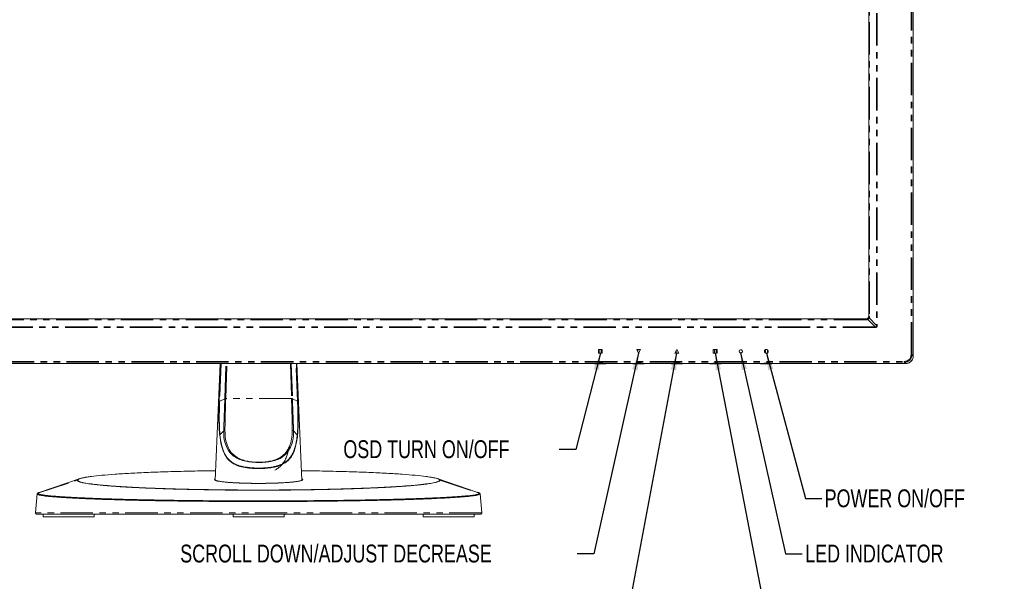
# Model space of a CAD drawing. Header units: millimetres. Extents: x 19 to 844, y 7 to 552.
# Tile 26 of 36: x 490 to 683, y 189 to 299. Entities that reach past the tile are written whole.
import ezdxf

# ---------------------------------------------------------------- set-up
doc = ezdxf.new("R2010")
doc.units = ezdxf.units.MM
doc.linetypes.add('PHANTOM', pattern=[12.7, 6.35, -1.27, 1.27, -1.27, 1.27, -1.27])
doc.styles.add('SLDTEXTSTYLE0', font='TXT', dxfattribs={"width": 0.75})
doc.dimstyles.new('SLDDIMSTYLE1', dxfattribs={"dimtxt": 0.18, "dimasz": 3.302, "dimexe": 0, "dimexo": 0.0625, "dimgap": 0, "dimtad": 0, "dimtih": 1, "dimtoh": 1, "dimdec": 0, "dimrnd": 1e-09, "dimzin": 0, "dimdsep": 46, "dimtxsty": 'Standard', "dimsah": 1, "dimcen": 0.09, "dimadec": 0, "dimazin": 0, "dimtfac": 3.302, "dimtdec": 0, "dimtofl": 0, "dimtmove": 0, "dimatfit": 3, "dimfxl": 0, "dimfrac": 2, "dimtolj": 1, "dimtzin": 0, "dimarcsym": 0})

msp = doc.modelspace()

# ---------------------------------------------------------------- linework, layer by layer
at = {"color": 8, "linetype": 'PHANTOM', "lineweight": 0}
for p, q in [((664.999, 233.647), (664.999, 382.458)), ((665.148, 233.647), (665.148, 382.458)), ((658.226, 376.738), (658.226, 239.367)), ((658.359, 376.738), (658.359, 239.367)), ((656.703, 374.979), (656.703, 241.126)), ((656.842, 374.979), (656.842, 241.126)), ((656.175, 240.598), (418.051, 240.598)), ((656.175, 240.458), (418.051, 240.458)), ((656.175, 240.598), (656.174, 240.627)), ((657.934, 239.075), (656.485, 240.523)), ((656.673, 241.126), (656.703, 241.126)), ((656.778, 240.815), (658.226, 239.367)), ((657.934, 239.075), (416.293, 239.075)), ((657.934, 238.942), (416.293, 238.942)), ((665.421, 233.374), (665.148, 233.647)), ((410.572, 232.302), (663.654, 232.302)), ((410.572, 232.152), (663.654, 232.152)), ((529.791, 231.88), (529.487, 224.543)), ((530.49, 225.014), (530.709, 231.88)), ((530.663, 225.012), (530.89, 231.88)), ((543.337, 231.88), (543.564, 225.012)), ((543.518, 231.88), (543.736, 225.014)), ((544.739, 224.543), (544.435, 231.88)), ((586.613, 231.88), (586.613, 231.884)), ((648.113, 231.889), (648.113, 231.885)), ((648.113, 231.885), (648.113, 231.88)), ((529.487, 224.543), (530.489, 224.976)), ((530.489, 224.976), (530.49, 225.014)), ((530.661, 224.975), (530.663, 225.012)), ((543.564, 225.012), (530.663, 225.012)), ((543.564, 225.012), (543.565, 224.975)), ((543.736, 225.014), (543.737, 224.976)), ((543.737, 224.976), (544.739, 224.543)), ((529.537, 217.937), (530.263, 218.738)), ((543.963, 218.738), (544.689, 217.937)), ((493.812, 206.464), (501.574, 209.017)), ((501.574, 209.015), (501.656, 209.031)), ((572.571, 209.031), (572.652, 209.015)), ((572.653, 209.017), (580.415, 206.464)), ((493.711, 206.336), (493.711, 206.341))]:
    msp.add_line(p, q, dxfattribs=at)
at = {"color": 7, "linetype": 'Continuous', "lineweight": 15}
for p, q in [((665.421, 233.374), (665.421, 382.731)), ((656.673, 374.979), (656.673, 241.126)), ((656.174, 240.627), (418.051, 240.627)), ((604.455, 234.65), (603.705, 234.65)), ((603.705, 234.65), (603.705, 233.9)), ((603.705, 233.9), (604.455, 233.9)), ((603.963, 233.9), (603.963, 234.65)), ((604.313, 234.65), (604.313, 233.9)), ((604.455, 233.9), (604.455, 234.65)), ((611.955, 234.65), (611.205, 234.65)), ((611.205, 234.65), (611.58, 233.9)), ((611.463, 234.133), (611.463, 234.65)), ((611.58, 233.9), (611.955, 234.65)), ((611.813, 234.65), (611.813, 234.367)), ((619.08, 234.65), (618.705, 233.9)), ((618.705, 233.9), (619.455, 233.9)), ((618.963, 233.9), (618.963, 234.417)), ((619.455, 233.9), (619.08, 234.65)), ((619.313, 234.183), (619.313, 233.9)), ((626.955, 234.65), (626.205, 234.65)), ((626.205, 234.65), (626.205, 233.9)), ((626.205, 233.9), (626.955, 233.9)), ((626.463, 233.9), (626.463, 234.65)), ((626.813, 234.65), (626.813, 233.9)), ((626.955, 233.9), (626.955, 234.65)), ((636.463, 233.935), (636.463, 234.619)), ((636.813, 234.58), (636.813, 233.968)), ((410.289, 231.88), (585.613, 231.88)), ((433.363, 231.88), (585.403, 231.88)), ((529.605, 231.88), (528.623, 209.014)), ((529.404, 224.537), (529.712, 231.88)), ((544.514, 231.88), (544.822, 224.537)), ((545.603, 209.014), (544.621, 231.88)), ((585.557, 231.887), (602.818, 231.887)), ((585.613, 231.88), (586.613, 231.88)), ((602.908, 231.891), (603.005, 231.897)), ((602.908, 231.891), (603.139, 231.849)), ((605.091, 231.849), (605.318, 231.89)), ((605.234, 231.897), (610.498, 231.897)), ((605.234, 231.897), (605.318, 231.891)), ((605.496, 231.89), (605.318, 231.891)), ((605.41, 231.887), (610.318, 231.887)), ((610.318, 231.89), (610.408, 231.891)), ((610.408, 231.891), (610.639, 231.849)), ((612.591, 231.849), (612.818, 231.89)), ((612.735, 231.897), (617.995, 231.897)), ((612.996, 231.89), (612.818, 231.891)), ((612.91, 231.887), (617.818, 231.887)), ((617.818, 231.89), (617.908, 231.891)), ((617.908, 231.891), (618.139, 231.849)), ((620.091, 231.849), (620.318, 231.89)), ((620.239, 231.897), (625.485, 231.896)), ((620.239, 231.897), (620.318, 231.891)), ((620.496, 231.89), (620.318, 231.891)), ((620.41, 231.887), (625.318, 231.887)), ((625.318, 231.89), (625.408, 231.891)), ((625.408, 231.891), (625.639, 231.849)), ((627.591, 231.849), (627.818, 231.89)), ((627.765, 231.895), (635.44, 231.894)), ((627.996, 231.89), (627.818, 231.891)), ((627.91, 231.887), (635.316, 231.887)), ((635.316, 231.89), (635.44, 231.894)), ((635.44, 231.896), (635.646, 231.85)), ((637.916, 231.887), (649.669, 231.887)), ((648.113, 231.88), (649.613, 231.88)), ((649.613, 231.88), (663.938, 231.88)), ((663.838, 231.88), (649.823, 231.88)), ((663.654, 232.152), (663.938, 231.88)), ((502.12, 209.355), (494.134, 206.642)), ((528.69, 209.018), (528.691, 208.986)), ((545.537, 208.986), (545.538, 209.019)), ((580.092, 206.642), (572.107, 209.355)), ((580.074, 206.652), (580.019, 206.666)), ((493.388, 202.654), (493.711, 206.341)), ((493.719, 206.383), (493.709, 206.339)), ((493.811, 206.47), (493.812, 206.464)), ((580.415, 206.464), (580.414, 206.47)), ((580.517, 206.337), (580.507, 206.383)), ((580.516, 206.34), (580.516, 206.335)), ((580.516, 206.34), (580.838, 202.654)), ((494.863, 202.382), (494.863, 201.882)), ((494.863, 201.882), (499.863, 201.882)), ((499.863, 201.882), (504.863, 201.882)), ((504.863, 201.882), (504.863, 202.382)), ((532.113, 202.382), (532.113, 201.882)), ((532.113, 201.882), (537.113, 201.882)), ((537.113, 201.882), (542.113, 201.882)), ((542.113, 201.882), (542.113, 202.382)), ((569.363, 202.382), (569.363, 201.882)), ((569.363, 201.882), (574.363, 201.882)), ((574.363, 201.882), (579.363, 201.882)), ((579.363, 201.882), (579.363, 202.382))]:
    msp.add_line(p, q, dxfattribs=at)
at = {"color": 7, "linetype": 'Continuous', "lineweight": 15, "flags": 128}
msp.add_lwpolyline([(543.963, 218.738), (543.965, 218.218), (543.939, 217.776), (543.865, 217.21), (543.663, 216.318), (543.369, 215.524), (542.986, 214.843), (542.529, 214.252), (542.371, 214.084), (542.214, 213.935), (542.043, 213.788), (541.861, 213.65), (541.716, 213.551), (541.53, 213.436), (541.315, 213.317), (541.087, 213.204), (540.855, 213.102), (540.621, 213.011), (540.376, 212.928), (540.359, 212.923), (540.21, 212.878), (539.769, 212.767), (539.441, 212.702), (539.146, 212.653), (538.591, 212.582), (537.87, 212.529), (537.546, 212.517), (537.22, 212.512), (537.09, 212.512), (536.89, 212.514), (536.646, 212.52), (536.581, 212.522), (536.562, 212.523), (536.557, 212.523), (536.555, 212.523), (536.554, 212.523), (536.554, 212.523), (536.554, 212.523), (536.553, 212.523), (536.553, 212.523), (536.553, 212.523), (536.553, 212.523), (536.553, 212.523), (535.869, 212.564), (535.216, 212.633), (534.604, 212.742), (533.983, 212.906), (533.695, 213), (533.379, 213.119), (533.096, 213.241), (532.829, 213.375), (532.571, 213.525), (532.323, 213.691), (532.087, 213.871), (531.867, 214.064), (531.484, 214.475), (531.178, 214.882), (530.92, 215.331), (530.658, 215.964), (530.44, 216.692), (530.32, 217.388), (530.267, 218.07), (530.263, 218.738)], dxfattribs=at)
at = {"color": 7, "linetype": 'Continuous', "lineweight": 15}
msp.add_circle((636.608, 234.275), 0.375, dxfattribs=at)
for radius, start, end in [(0.325, 359.47981, 212.11208), (0.313, 212.11208, 327.67229), (0.325, 327.67229, 359.47981)]:
    msp.add_arc((631.613, 234.275), radius, start, end, dxfattribs=at)
for centre, major_axis, start_param, end_param in [((1111.924, 206.459), (585.476, -0.064), 3.0553481, 3.0588173), ((-50.617, 206.395), (598.447, 0.065), 0.0829134, 0.0863089)]:
    msp.add_ellipse(centre, major_axis=major_axis, ratio=0.0543011, start_param=start_param, end_param=end_param, dxfattribs=at)
at = {"color": 8, "linetype": 'PHANTOM', "lineweight": 0}
for points, knots in [([(656.175, 240.598), (656.175, 240.595), (656.175, 240.588), (656.177, 240.558), (656.172, 240.514), (656.174, 240.477), (656.175, 240.458)], [0, 0, 0, 0, 0.2168658, 0.4999329, 0.7540652, 1, 1, 1, 1]), ([(656.373, 240.64), (656.341, 240.628), (656.279, 240.604), (656.209, 240.6), (656.175, 240.598)], [0, 0, 0, 0, 0.51740854, 1, 1, 1, 1]), ([(656.485, 240.523), (656.435, 240.504), (656.336, 240.467), (656.228, 240.461), (656.175, 240.458)], [0, 0, 0, 0, 0.5054869, 1, 1, 1, 1]), ([(656.66, 240.928), (656.645, 240.897), (656.614, 240.837), (656.545, 240.755), (656.464, 240.687), (656.404, 240.656), (656.373, 240.64)], [0, 0, 0, 0, 0.2568116, 0.4999464, 0.7438659, 1, 1, 1, 1]), ([(656.485, 240.523), (656.474, 240.54), (656.452, 240.575), (656.421, 240.612), (656.393, 240.637), (656.38, 240.639), (656.373, 240.64)], [0, 0, 0, 0, 0.2462833, 0.4999977, 0.753716, 1, 1, 1, 1]), ([(656.485, 240.523), (656.519, 240.536), (656.586, 240.561), (656.671, 240.629), (656.739, 240.714), (656.765, 240.781), (656.778, 240.815)], [0, 0, 0, 0, 0.2546373, 0.4988878, 0.7436713, 1, 1, 1, 1]), ([(656.703, 241.126), (656.701, 241.092), (656.697, 241.022), (656.673, 240.96), (656.66, 240.928)], [0, 0, 0, 0, 0.4846883, 1, 1, 1, 1]), ([(656.66, 240.928), (656.662, 240.921), (656.664, 240.907), (656.688, 240.879), (656.726, 240.848), (656.761, 240.826), (656.778, 240.815)], [0, 0, 0, 0, 0.2462911, 0.5000085, 0.753723, 1, 1, 1, 1]), ([(656.842, 241.126), (656.824, 241.126), (656.786, 241.126), (656.744, 241.126), (656.714, 241.126), (656.706, 241.126), (656.703, 241.126)], [0, 0, 0, 0, 0.2499914, 0.4999964, 0.7499886, 1, 1, 1, 1]), ([(656.842, 241.126), (656.839, 241.072), (656.834, 240.964), (656.797, 240.865), (656.778, 240.815)], [0, 0, 0, 0, 0.49439885, 1, 1, 1, 1]), ([(658.359, 239.367), (658.335, 239.367), (658.288, 239.367), (658.247, 239.367), (658.226, 239.367)], [0, 0, 0, 0, 0.4999911, 1, 1, 1, 1]), ([(663.654, 232.152), (663.756, 232.158), (663.957, 232.17), (664.331, 232.292), (664.738, 232.563), (665.009, 232.97), (665.13, 233.344), (665.142, 233.545), (665.148, 233.647)], [0, 0, 0, 0, 0.1305196, 0.2575291, 0.5000727, 0.7425701, 0.8695336, 1, 1, 1, 1]), ([(665.148, 233.647), (665.145, 233.647), (665.137, 233.647), (665.102, 233.647), (665.055, 233.647), (665.017, 233.647), (664.999, 233.647)], [0, 0, 0, 0, 0.2500033, 0.5000345, 0.7500184, 1, 1, 1, 1]), ([(663.654, 232.302), (663.654, 232.283), (663.654, 232.246), (663.654, 232.198), (663.654, 232.163), (663.654, 232.156), (663.654, 232.152)], [0, 0, 0, 0, 0.2499955, 0.499991, 0.7499994, 1, 1, 1, 1]), ([(529.482, 217.889), (529.443, 218.363), (529.362, 219.343), (529.332, 220.743), (529.334, 222.051), (529.356, 223.247), (529.388, 224.096), (529.404, 224.537)], [0, 0, 0, 0, 0.2327774, 0.48163431, 0.63837631, 0.81203457, 1, 1, 1, 1]), ([(529.404, 224.537), (529.407, 224.537), (529.413, 224.539), (529.432, 224.541), (529.456, 224.543), (529.477, 224.543), (529.487, 224.543)], [0, 0, 0, 0, 0.2499919, 0.4999963, 0.7499952, 1, 1, 1, 1]), ([(530.263, 218.738), (530.268, 218.861), (530.279, 219.166), (530.296, 219.624), (530.317, 220.138), (530.336, 220.643), (530.354, 221.163), (530.366, 221.519), (530.378, 221.864), (530.391, 222.185), (530.409, 222.671), (530.431, 223.314), (530.458, 224.094), (530.48, 224.701), (530.489, 224.976)], [0, 0, 0, 0, 0.0641208, 0.1586618, 0.2335859, 0.3218042, 0.4082608, 0.4871978, 0.4929298, 0.573199, 0.6396038, 0.7219073, 0.8739876, 1, 1, 1, 1]), ([(530.49, 225.014), (530.518, 225.014), (530.573, 225.015), (530.633, 225.013), (530.663, 225.012)], [0, 0, 0, 0, 0.5000002, 1, 1, 1, 1]), ([(543.736, 225.014), (543.708, 225.014), (543.653, 225.015), (543.594, 225.013), (543.564, 225.012)], [0, 0, 0, 0, 0.5000028, 1, 1, 1, 1]), ([(543.565, 224.975), (543.595, 224.976), (543.654, 224.977), (543.709, 224.977), (543.737, 224.976)], [0, 0, 0, 0, 0.4999966, 1, 1, 1, 1]), ([(543.737, 224.976), (543.758, 224.367), (543.797, 223.218), (543.85, 221.84), (543.883, 220.842), (543.911, 220.077), (543.94, 219.38), (543.956, 218.923), (543.963, 218.738)], [0, 0, 0, 0, 0.2794444, 0.5268081, 0.6490293, 0.7625197, 0.903981, 1, 1, 1, 1]), ([(544.739, 224.543), (544.749, 224.543), (544.77, 224.543), (544.795, 224.541), (544.813, 224.539), (544.819, 224.537), (544.822, 224.537)], [0, 0, 0, 0, 0.24999377, 0.49999917, 0.74999835, 1, 1, 1, 1]), ([(530.509, 218.778), (530.465, 218.777), (530.376, 218.774), (530.301, 218.75), (530.263, 218.738)], [0, 0, 0, 0, 0.4990271, 1, 1, 1, 1]), ([(543.717, 218.778), (543.761, 218.777), (543.851, 218.774), (543.926, 218.75), (543.963, 218.738)], [0, 0, 0, 0, 0.4999988, 1, 1, 1, 1]), ([(529.482, 217.889), (529.488, 217.898), (529.499, 217.916), (529.525, 217.93), (529.537, 217.937)], [0, 0, 0, 0, 0.5059965, 1, 1, 1, 1]), ([(544.744, 217.889), (544.738, 217.898), (544.727, 217.916), (544.702, 217.93), (544.689, 217.937)], [0, 0, 0, 0, 0.5016505, 1, 1, 1, 1]), ([(493.709, 206.336), (493.712, 206.35), (493.717, 206.379), (493.739, 206.417), (493.771, 206.448), (493.798, 206.46), (493.811, 206.465)], [0, 0, 0, 0, 0.2448468, 0.5002886, 0.7555448, 1, 1, 1, 1]), ([(580.416, 206.465), (580.429, 206.459), (580.455, 206.448), (580.487, 206.417), (580.51, 206.378), (580.515, 206.35), (580.517, 206.336)], [0, 0, 0, 0, 0.2446758, 0.5000235, 0.7553184, 1, 1, 1, 1]), ([(580.838, 202.654), (580.797, 202.654), (580.716, 202.654), (580.062, 202.654), (579.024, 202.654), (577.574, 202.654), (575.737, 202.654), (573.527, 202.654), (570.967, 202.654), (568.081, 202.654), (564.897, 202.654), (561.444, 202.654), (557.758, 202.654), (553.873, 202.654), (549.826, 202.654), (545.657, 202.654), (541.406, 202.654), (537.113, 202.654), (532.82, 202.654), (528.569, 202.654), (524.4, 202.654), (520.353, 202.654), (516.468, 202.654), (512.782, 202.654), (509.33, 202.654), (506.145, 202.654), (503.259, 202.654), (500.699, 202.654), (498.489, 202.654), (496.652, 202.654), (495.202, 202.654), (494.165, 202.654), (493.51, 202.654), (493.429, 202.654), (493.388, 202.654)], [0, 0, 0, 0, 0.03125, 0.0625, 0.09375, 0.125, 0.15625, 0.1875, 0.21875, 0.25, 0.28125, 0.3125, 0.34375, 0.375, 0.40625, 0.4375, 0.46875, 0.5, 0.53125, 0.5625, 0.59375, 0.625, 0.65625, 0.6875, 0.71875, 0.75, 0.78125, 0.8125, 0.84375, 0.875, 0.90625, 0.9375, 0.96875, 1, 1, 1, 1])]:
    msp.add_open_spline(points, degree=3, knots=knots, dxfattribs=at)
at = {"color": 7, "linetype": 'Continuous', "lineweight": 15}
for points, knots in [([(656.673, 241.126), (656.666, 241.06), (656.65, 240.93), (656.535, 240.765), (656.37, 240.65), (656.24, 240.635), (656.174, 240.627)], [0, 0, 0, 0, 0.2500037, 0.5000059, 0.7500064, 1, 1, 1, 1]), ([(658.359, 239.367), (658.356, 239.31), (658.352, 239.228), (658.311, 239.129), (658.264, 239.066), (658.2, 239.016), (658.092, 238.96), (657.998, 238.949), (657.934, 238.942)], [0, 0, 0, 0, 0.2471142, 0.3611862, 0.4684295, 0.5876569, 0.7170532, 1, 1, 1, 1]), ([(658.226, 239.367), (658.232, 239.317), (658.241, 239.25), (658.211, 239.165), (658.17, 239.121), (658.122, 239.085), (658.04, 239.064), (657.978, 239.07), (657.934, 239.075)], [0, 0, 0, 0, 0.2923416, 0.3918132, 0.5138866, 0.6368855, 0.7376351, 1, 1, 1, 1]), ([(657.934, 238.942), (657.934, 238.965), (657.934, 239.012), (657.934, 239.054), (657.934, 239.075)], [0, 0, 0, 0, 0.5000008, 1, 1, 1, 1]), ([(663.654, 232.302), (663.827, 232.321), (664.181, 232.36), (664.556, 232.624), (664.782, 232.896), (664.95, 233.207), (664.979, 233.471), (664.999, 233.647)], [0, 0, 0, 0, 0.2458599, 0.5019895, 0.6258988, 0.7505448, 1, 1, 1, 1]), ([(586.613, 231.884), (587.924, 231.889), (590.387, 231.898), (593.959, 231.901), (597.172, 231.901), (600.172, 231.899), (602.065, 231.898), (603.005, 231.897)], [0, 0, 0, 0, 0.2399955, 0.4510537, 0.6535955, 0.82799, 1, 1, 1, 1]), ([(602.908, 231.891), (602.84, 231.885), (602.771, 231.879), (602.738, 231.89), (602.738, 231.89)], [0, 0, 0, 0, 0.9936151, 1, 1, 1, 1]), ([(602.767, 231.887), (602.787, 231.884), (602.843, 231.878), (602.974, 231.863), (603.07, 231.855), (603.135, 231.849)], [0, 0, 0, 0, 0.1529843, 0.4231021, 1, 1, 1, 1]), ([(603.005, 231.897), (603.074, 231.904), (603.216, 231.917), (603.495, 231.93), (603.798, 231.94), (604.116, 231.943), (604.433, 231.94), (604.734, 231.931), (605.016, 231.917), (605.162, 231.904), (605.234, 231.897)], [0, 0, 0, 0, 0.1175948, 0.242974, 0.3750401, 0.4986046, 0.6211318, 0.7509102, 0.8768516, 1, 1, 1, 1]), ([(603.139, 231.848), (603.292, 231.839), (603.597, 231.822), (604.119, 231.815), (604.642, 231.822), (604.947, 231.84), (605.101, 231.849)], [0, 0, 0, 0, 0.2512984, 0.4997804, 0.7483402, 1, 1, 1, 1]), ([(605.089, 231.848), (605.155, 231.854), (605.251, 231.863), (605.397, 231.879), (605.467, 231.887), (605.502, 231.891)], [0, 0, 0, 0, 0.5225099, 0.7672333, 1, 1, 1, 1]), ([(610.226, 231.891), (610.26, 231.887), (610.33, 231.879), (610.474, 231.863), (610.57, 231.855), (610.635, 231.849)], [0, 0, 0, 0, 0.2327202, 0.4774098, 1, 1, 1, 1]), ([(610.498, 231.897), (610.49, 231.896), (610.476, 231.895), (610.459, 231.894), (610.451, 231.894), (610.432, 231.893), (610.42, 231.892), (610.408, 231.891)], [0, 0, 0, 0, 0.2744201, 0.4499595, 0.5108851, 0.517741, 1, 1, 1, 1]), ([(610.498, 231.897), (610.567, 231.903), (610.71, 231.916), (610.988, 231.93), (611.29, 231.94), (611.61, 231.944), (611.93, 231.94), (612.233, 231.931), (612.516, 231.917), (612.663, 231.904), (612.735, 231.897)], [0, 0, 0, 0, 0.1175335, 0.2423474, 0.3739026, 0.4975571, 0.6207088, 0.7512592, 0.8773249, 1, 1, 1, 1]), ([(610.639, 231.848), (610.792, 231.839), (611.097, 231.822), (611.619, 231.815), (612.142, 231.822), (612.447, 231.84), (612.601, 231.849)], [0, 0, 0, 0, 0.2512983, 0.4997803, 0.7483399, 1, 1, 1, 1]), ([(612.589, 231.848), (612.655, 231.854), (612.751, 231.863), (612.897, 231.879), (612.967, 231.887), (613.002, 231.891)], [0, 0, 0, 0, 0.5225099, 0.7672333, 1, 1, 1, 1]), ([(612.735, 231.897), (612.74, 231.897), (612.755, 231.895), (612.785, 231.893), (612.806, 231.892), (612.818, 231.891)], [0, 0, 0, 0, 0.1703021, 0.5098114, 1, 1, 1, 1]), ([(617.726, 231.891), (617.76, 231.887), (617.83, 231.879), (617.974, 231.863), (618.07, 231.855), (618.135, 231.849)], [0, 0, 0, 0, 0.2327202, 0.4774098, 1, 1, 1, 1]), ([(617.995, 231.897), (617.987, 231.896), (617.974, 231.895), (617.957, 231.894), (617.934, 231.893), (617.92, 231.892), (617.908, 231.891)], [0, 0, 0, 0, 0.2789998, 0.4337428, 0.5189364, 1, 1, 1, 1]), ([(617.995, 231.897), (618.064, 231.903), (618.207, 231.916), (618.487, 231.93), (618.79, 231.94), (619.111, 231.944), (619.431, 231.94), (619.736, 231.93), (620.021, 231.917), (620.167, 231.903), (620.239, 231.897)], [0, 0, 0, 0, 0.1169121, 0.2420646, 0.3742692, 0.4971617, 0.6197939, 0.7515005, 0.8779036, 1, 1, 1, 1]), ([(618.139, 231.848), (618.292, 231.839), (618.597, 231.822), (619.119, 231.815), (619.642, 231.822), (619.947, 231.84), (620.101, 231.849)], [0, 0, 0, 0, 0.251298, 0.4997806, 0.7483406, 1, 1, 1, 1]), ([(620.089, 231.848), (620.155, 231.854), (620.251, 231.863), (620.397, 231.879), (620.467, 231.887), (620.502, 231.891)], [0, 0, 0, 0, 0.5225099, 0.7672333, 1, 1, 1, 1]), ([(625.226, 231.891), (625.26, 231.887), (625.33, 231.879), (625.474, 231.863), (625.57, 231.855), (625.635, 231.849)], [0, 0, 0, 0, 0.2327202, 0.4774098, 1, 1, 1, 1]), ([(625.485, 231.896), (625.477, 231.896), (625.463, 231.895), (625.449, 231.894), (625.43, 231.892), (625.419, 231.892), (625.408, 231.891)], [0, 0, 0, 0, 0.3022143, 0.4958395, 0.5222313, 1, 1, 1, 1]), ([(625.485, 231.896), (625.555, 231.903), (625.702, 231.916), (625.988, 231.93), (626.303, 231.94), (626.638, 231.943), (626.97, 231.939), (627.275, 231.929), (627.553, 231.914), (627.695, 231.901), (627.765, 231.895)], [0, 0, 0, 0, 0.1162415, 0.2435602, 0.375999, 0.5040286, 0.628874, 0.7606399, 0.8819932, 1, 1, 1, 1]), ([(625.639, 231.848), (625.792, 231.839), (626.097, 231.822), (626.619, 231.815), (627.142, 231.822), (627.447, 231.84), (627.601, 231.849)], [0, 0, 0, 0, 0.25129861, 0.49978023, 0.74833958, 1, 1, 1, 1]), ([(627.589, 231.848), (627.655, 231.854), (627.751, 231.863), (627.897, 231.879), (627.967, 231.887), (628.002, 231.891)], [0, 0, 0, 0, 0.5225099, 0.7672333, 1, 1, 1, 1]), ([(627.765, 231.895), (627.767, 231.895), (627.775, 231.894), (627.794, 231.893), (627.809, 231.891), (627.818, 231.891)], [0, 0, 0, 0, 0.0700213, 0.4726675, 1, 1, 1, 1]), ([(635.228, 231.891), (635.266, 231.887), (635.344, 231.878), (635.462, 231.865), (635.579, 231.854), (635.648, 231.848), (635.683, 231.845)], [0, 0, 0, 0, 0.2315117, 0.4753364, 0.7312113, 1, 1, 1, 1]), ([(635.44, 231.894), (635.615, 231.907), (635.875, 231.927), (636.319, 231.941), (636.666, 231.943), (637.005, 231.939), (637.411, 231.924), (637.646, 231.905), (637.804, 231.892)], [0, 0, 0, 0, 0.2592738, 0.3841342, 0.5157815, 0.6448719, 0.7626145, 1, 1, 1, 1]), ([(635.625, 231.849), (635.779, 231.84), (636.086, 231.823), (636.613, 231.816), (637.141, 231.823), (637.448, 231.84), (637.602, 231.849)], [0, 0, 0, 0, 0.2514644, 0.4999795, 0.7484721, 1, 1, 1, 1]), ([(637.563, 231.846), (637.632, 231.852), (637.734, 231.861), (637.877, 231.877), (637.939, 231.884), (637.962, 231.887)], [0, 0, 0, 0, 0.571714, 0.8389855, 1, 1, 1, 1]), ([(637.578, 231.848), (637.596, 231.85), (637.654, 231.856), (637.743, 231.879), (637.804, 231.894)], [0, 0, 0, 0, 0.3263402, 1, 1, 1, 1]), ([(637.804, 231.892), (638.687, 231.894), (640.428, 231.897), (643.015, 231.9), (645.569, 231.899), (647.264, 231.892), (648.113, 231.889)], [0, 0, 0, 0, 0.2570876, 0.5065416, 0.7526791, 1, 1, 1, 1]), ([(637.985, 231.89), (637.983, 231.89), (637.947, 231.878), (637.874, 231.886), (637.804, 231.893)], [0, 0, 0, 0, 0.0429338, 1, 1, 1, 1]), ([(663.938, 231.88), (664.04, 231.887), (664.24, 231.9), (664.614, 232.024), (665.013, 232.297), (665.352, 232.787), (665.397, 233.175), (665.421, 233.374)], [0, 0, 0, 0, 0.1311872, 0.2588296, 0.5025688, 0.7442266, 1, 1, 1, 1]), ([(664.085, 231.928), (664.209, 231.943), (664.434, 231.97), (664.728, 232.138), (664.97, 232.344), (665.173, 232.588), (665.366, 232.954), (665.397, 233.257), (665.418, 233.46)], [0, 0, 0, 0, 0.1670269, 0.3021252, 0.4487998, 0.5947417, 0.7276885, 1, 1, 1, 1]), ([(529.487, 224.543), (529.479, 224.35), (529.463, 223.962), (529.442, 223.383), (529.426, 222.825), (529.414, 222.272), (529.407, 221.705), (529.405, 221.109), (529.41, 220.548), (529.42, 220.004), (529.44, 219.36), (529.476, 218.654), (529.519, 218.153), (529.537, 217.937)], [0, 0, 0, 0, 0.0828949, 0.1662204, 0.2499304, 0.3249673, 0.408297, 0.499961, 0.5912811, 0.6621787, 0.7499778, 0.8925023, 1, 1, 1, 1]), ([(530.489, 224.976), (530.517, 224.977), (530.572, 224.977), (530.631, 224.976), (530.661, 224.975)], [0, 0, 0, 0, 0.50000369, 1, 1, 1, 1]), ([(530.509, 218.778), (530.514, 219.07), (530.523, 219.68), (530.544, 220.678), (530.57, 221.733), (530.596, 222.71), (530.627, 223.779), (530.648, 224.504), (530.661, 224.975)], [0, 0, 0, 0, 0.152806, 0.3193991, 0.4997821, 0.6665162, 0.7829522, 1, 1, 1, 1]), ([(543.565, 224.975), (543.579, 224.504), (543.599, 223.779), (543.63, 222.71), (543.661, 221.555), (543.695, 220.188), (543.71, 219.229), (543.717, 218.778)], [0, 0, 0, 0, 0.2170875, 0.3335323, 0.5002898, 0.7656453, 1, 1, 1, 1]), ([(544.689, 217.937), (544.701, 218.072), (544.728, 218.374), (544.761, 218.887), (544.796, 219.602), (544.812, 220.24), (544.818, 220.739), (544.819, 220.94), (544.821, 221.414), (544.815, 222.218), (544.788, 223.365), (544.755, 224.156), (544.739, 224.543)], [0, 0, 0, 0, 0.0678011, 0.15117856, 0.25007206, 0.40891117, 0.44680191, 0.47719035, 0.50009303, 0.66049596, 0.83379179, 1, 1, 1, 1]), ([(544.822, 224.537), (544.845, 223.875), (544.889, 222.661), (544.897, 220.919), (544.864, 219.346), (544.783, 218.364), (544.744, 217.889)], [0, 0, 0, 0, 0.2822968, 0.5176686, 0.7666561, 1, 1, 1, 1]), ([(543.717, 218.778), (543.695, 218.219), (543.65, 217.087), (543.198, 215.632), (542.514, 214.461), (541.64, 213.637), (540.644, 213.1), (539.559, 212.776), (538.364, 212.601), (537.107, 212.549), (535.871, 212.602), (534.694, 212.776), (533.608, 213.111), (532.569, 213.65), (531.68, 214.481), (531.003, 215.629), (530.571, 217.07), (530.53, 218.206), (530.509, 218.778)], [0, 0, 0, 0, 0.0772025, 0.156318, 0.232891, 0.2996997, 0.3534503, 0.4036146, 0.4508752, 0.5002431, 0.5497617, 0.5947935, 0.6447647, 0.7029083, 0.7691939, 0.8431199, 0.9209831, 1, 1, 1, 1]), ([(544.744, 217.889), (544.687, 217.422), (544.58, 216.538), (544.316, 215.419), (543.984, 214.471), (543.55, 213.678), (543.015, 212.982), (542.417, 212.493), (541.817, 212.138), (541.247, 211.89), (540.658, 211.705), (540.075, 211.565), (539.487, 211.459), (538.863, 211.388), (538.209, 211.335), (537.326, 211.298), (536.418, 211.309), (535.513, 211.371), (534.544, 211.481), (533.724, 211.651), (533.061, 211.866), (532.695, 212.011), (532.254, 212.223), (531.77, 212.522), (531.053, 213.133), (530.34, 214.165), (529.756, 215.804), (529.576, 217.179), (529.482, 217.889)], [0, 0, 0, 0, 0.0569921, 0.1076102, 0.1523539, 0.1985349, 0.2445164, 0.2869249, 0.3170559, 0.3460269, 0.372059, 0.3963002, 0.417948, 0.4399308, 0.4641606, 0.486147, 0.5293369, 0.5542313, 0.5795962, 0.6338477, 0.651666, 0.6693216, 0.6867968, 0.7201321, 0.752999, 0.8309399, 0.9125907, 1, 1, 1, 1]), ([(544.689, 217.937), (544.645, 217.536), (544.567, 216.837), (544.386, 215.939), (544.178, 215.192), (543.949, 214.589), (543.698, 214.087), (543.475, 213.727), (543.215, 213.371), (542.941, 213.059), (542.604, 212.756), (542.296, 212.533), (541.99, 212.344), (541.716, 212.2), (541.421, 212.067), (541.096, 211.943), (540.747, 211.833), (540.352, 211.727), (539.972, 211.641), (539.546, 211.568), (539.146, 211.516), (538.758, 211.476), (538.397, 211.445), (538.034, 211.423), (537.691, 211.409), (537.324, 211.402), (536.989, 211.4), (536.686, 211.405), (536.459, 211.412), (536.268, 211.42), (536.141, 211.427), (536.06, 211.432), (535.996, 211.435), (535.85, 211.444), (535.622, 211.461), (535.376, 211.484), (535.111, 211.513), (534.913, 211.539), (534.754, 211.562), (534.695, 211.571), (534.667, 211.575), (534.663, 211.576), (534.648, 211.579), (534.59, 211.588), (534.363, 211.625), (534.07, 211.682), (533.704, 211.769), (533.405, 211.853), (533.1, 211.955), (532.824, 212.06), (532.556, 212.179), (532.295, 212.313), (532.021, 212.474), (531.754, 212.657), (531.49, 212.872), (531.229, 213.123), (530.933, 213.466), (530.648, 213.875), (530.217, 214.671), (529.783, 215.931), (529.619, 217.266), (529.537, 217.937)], [0, 0, 0, 0, 0.04884563, 0.08505686, 0.11944822, 0.15484259, 0.17790725, 0.20357687, 0.219533, 0.24619083, 0.26819806, 0.28958724, 0.30377549, 0.32135225, 0.33398242, 0.34876831, 0.3681128, 0.38097613, 0.39956246, 0.41463552, 0.43035379, 0.44397522, 0.45653442, 0.46844821, 0.48164337, 0.49160695, 0.50566545, 0.51557905, 0.52226133, 0.52879338, 0.5351751, 0.5353988, 0.53712039, 0.54186696, 0.55050851, 0.56106677, 0.56805576, 0.5792837, 0.58297301, 0.58596191, 0.5859771, 0.58609867, 0.58643821, 0.58772559, 0.59273309, 0.61247263, 0.62257752, 0.63839518, 0.65147859, 0.66445015, 0.67796623, 0.69214283, 0.70625114, 0.72446739, 0.74076562, 0.75856225, 0.78041634, 0.81133476, 0.83553389, 0.91729093, 1, 1, 1, 1]), ([(540.261, 211.029), (540.353, 211.07), (540.684, 211.219), (541.163, 211.56), (541.735, 212.085), (542.216, 212.767), (542.59, 213.568), (542.838, 214.304), (542.94, 214.785), (542.979, 214.972)], [0, 0, 0, 0, 0.0549422, 0.1996529, 0.3521627, 0.5427516, 0.7291573, 0.8949106, 1, 1, 1, 1]), ([(501.656, 209.031), (501.715, 209.115), (501.835, 209.283), (502.777, 209.53), (504.258, 209.769), (506.32, 209.996), (508.901, 210.206), (511.963, 210.396), (515.461, 210.562), (519.324, 210.703), (523.504, 210.813), (526.666, 210.878), (528.445, 210.896), (528.704, 210.899)], [0, 0, 0, 0, 0.0983087, 0.1966822, 0.2950208, 0.393342, 0.4916905, 0.5899927, 0.6882848, 0.7866165, 0.8849229, 0.9832507, 1, 1, 1, 1]), ([(545.522, 210.899), (545.781, 210.896), (547.56, 210.878), (550.722, 210.813), (554.901, 210.703), (558.765, 210.562), (562.263, 210.396), (565.325, 210.206), (567.906, 209.996), (569.968, 209.769), (571.449, 209.53), (572.392, 209.283), (572.511, 209.115), (572.571, 209.031)], [0, 0, 0, 0, 0.0167283, 0.1150617, 0.2133639, 0.3116967, 0.4099949, 0.5082929, 0.6066425, 0.7049705, 0.803307, 0.9016837, 1, 1, 1, 1]), ([(502.07, 209.336), (502.008, 209.315), (501.848, 209.262), (501.687, 209.178), (501.588, 209.092), (501.578, 209.039), (501.574, 209.017)], [0, 0, 0, 0, 0.1963081, 0.5018851, 0.7931933, 1, 1, 1, 1]), ([(501.574, 209.015), (501.589, 208.972), (501.62, 208.879), (501.905, 208.736), (502.42, 208.582), (503.225, 208.434), (504.079, 208.3), (504.849, 208.198), (505.494, 208.128), (506.224, 208.062), (507.065, 207.992), (507.993, 207.915), (508.908, 207.84), (509.794, 207.776), (510.657, 207.721), (511.558, 207.673), (512.385, 207.631), (513.09, 207.595), (513.703, 207.564), (514.335, 207.534), (514.913, 207.507), (515.539, 207.48), (516.165, 207.455), (516.843, 207.429), (517.497, 207.405), (518.268, 207.377), (519.096, 207.349), (519.98, 207.322), (520.773, 207.299), (521.679, 207.275), (522.865, 207.244), (524.495, 207.206), (526.375, 207.174), (528.419, 207.143), (530.32, 207.115), (532.257, 207.095), (534.105, 207.089), (535.776, 207.085), (537.263, 207.083), (538.489, 207.083), (539.717, 207.086), (540.973, 207.092), (542.207, 207.102), (543.509, 207.113), (544.726, 207.125), (546.019, 207.14), (547.337, 207.162), (548.701, 207.189), (550.055, 207.221), (551.589, 207.256), (553.221, 207.293), (554.917, 207.333), (556.5, 207.39), (557.826, 207.449), (558.911, 207.496), (559.754, 207.533), (560.604, 207.569), (561.416, 207.605), (562.152, 207.641), (562.798, 207.677), (563.417, 207.715), (563.969, 207.751), (564.439, 207.782), (564.905, 207.813), (565.425, 207.849), (565.942, 207.887), (566.308, 207.915), (566.543, 207.934), (566.701, 207.947), (566.919, 207.966), (567.114, 207.983), (567.413, 208.01), (567.766, 208.042), (568.22, 208.085), (568.684, 208.13), (569.116, 208.174), (569.508, 208.218), (569.858, 208.261), (570.307, 208.324), (570.842, 208.409), (571.412, 208.508), (571.881, 208.608), (572.244, 208.714), (572.485, 208.817), (572.629, 208.919), (572.644, 208.983), (572.652, 209.015)], [0, 0, 0, 0, 0.021569, 0.0457694, 0.0710323, 0.0986836, 0.1256178, 0.1388631, 0.150889, 0.1648905, 0.1793399, 0.1941513, 0.2100224, 0.2214619, 0.2324574, 0.245452, 0.2566682, 0.2636174, 0.2714312, 0.2787895, 0.2860183, 0.2914858, 0.3001674, 0.3069945, 0.3138192, 0.3213747, 0.3316283, 0.3398537, 0.3486654, 0.355754, 0.3670427, 0.3838239, 0.4030985, 0.4203487, 0.4408572, 0.4554139, 0.4730309, 0.4907277, 0.5002981, 0.5129668, 0.5236354, 0.5333091, 0.5467966, 0.5570303, 0.5687213, 0.5800949, 0.5926802, 0.6054697, 0.61861, 0.6314947, 0.6500932, 0.6668853, 0.6830203, 0.7000285, 0.7104781, 0.7196531, 0.7290395, 0.7402447, 0.7488996, 0.7563734, 0.764994, 0.7733746, 0.7788982, 0.7845862, 0.7931712, 0.8015282, 0.8079656, 0.8102404, 0.8127834, 0.8155946, 0.8209421, 0.8225066, 0.830845, 0.8393005, 0.8471805, 0.8569965, 0.8649008, 0.8718918, 0.8804522, 0.8971801, 0.9146935, 0.9327637, 0.949538, 0.9681024, 0.9839539, 1, 1, 1, 1]), ([(572.571, 209.031), (572.512, 208.946), (572.394, 208.778), (571.454, 208.529), (569.963, 208.289), (567.897, 208.062), (565.305, 207.852), (562.233, 207.663), (558.735, 207.496), (554.867, 207.356), (550.694, 207.245), (546.284, 207.164), (541.711, 207.115), (537.052, 207.099), (532.394, 207.116), (527.818, 207.166), (523.407, 207.248), (519.236, 207.36), (515.382, 207.501), (512.186, 207.654), (509.595, 207.81), (507.531, 207.962), (505.764, 208.123), (504.127, 208.311), (502.77, 208.53), (501.832, 208.778), (501.714, 208.946), (501.656, 209.031)], [0, 0, 0, 0, 0.0418666, 0.0836671, 0.1253984, 0.1671553, 0.2089455, 0.2505287, 0.2921089, 0.3337632, 0.3753686, 0.4169794, 0.4587486, 0.5005292, 0.5423069, 0.5840809, 0.6258392, 0.6674838, 0.7091426, 0.7505618, 0.7818899, 0.813181, 0.8441231, 0.874715, 0.9164193, 0.958163, 1, 1, 1, 1]), ([(504.289, 209.757), (504.286, 209.756), (504.158, 209.74), (503.878, 209.701), (503.425, 209.634), (502.988, 209.558), (502.622, 209.484), (502.341, 209.418), (502.195, 209.375), (502.125, 209.355)], [0, 0, 0, 0, 0.00266572, 0.12473088, 0.30217306, 0.51522337, 0.69326043, 0.85300631, 1, 1, 1, 1]), ([(528.453, 209.151), (528.502, 209.089), (528.601, 208.964), (529.359, 208.807), (530.331, 208.683), (531.276, 208.598), (532.329, 208.529), (533.339, 208.48), (534.373, 208.445), (535.385, 208.422), (536.462, 208.409), (537.832, 208.407), (539.211, 208.427), (540.471, 208.465), (541.563, 208.511), (542.619, 208.574), (543.748, 208.666), (544.719, 208.783), (545.37, 208.913), (545.719, 209.037), (545.755, 209.113), (545.774, 209.151)], [0, 0, 0, 0, 0.0972302, 0.1943439, 0.2504992, 0.3065806, 0.3480595, 0.3894739, 0.4201862, 0.4508658, 0.4818183, 0.5127498, 0.5658853, 0.5997842, 0.6337316, 0.6824714, 0.731297, 0.8061349, 0.8810912, 0.940542, 1, 1, 1, 1]), ([(528.626, 209.012), (528.639, 209.006), (528.677, 208.987), (528.767, 208.956), (528.895, 208.92), (529.053, 208.884), (529.281, 208.837), (529.574, 208.785), (529.955, 208.73), (530.339, 208.689), (530.789, 208.647), (531.253, 208.606), (531.768, 208.568), (532.258, 208.536), (532.653, 208.514), (532.919, 208.501), (533.09, 208.494), (533.288, 208.486), (533.509, 208.479), (533.736, 208.471), (533.98, 208.463), (534.232, 208.454), (534.496, 208.446), (534.738, 208.439), (534.977, 208.433), (535.458, 208.426), (536.172, 208.415), (537.049, 208.404), (537.825, 208.411), (538.418, 208.422), (538.894, 208.427), (539.247, 208.433), (539.611, 208.442), (540.189, 208.46), (540.784, 208.481), (541.371, 208.503), (541.844, 208.528), (542.377, 208.562), (542.973, 208.605), (543.534, 208.656), (544.045, 208.703), (544.507, 208.762), (544.889, 208.826), (545.233, 208.896), (545.448, 208.944), (545.516, 208.979), (545.527, 208.984)], [0, 0, 0, 0, 0.01149556, 0.03445917, 0.05838413, 0.08202175, 0.10671212, 0.14737518, 0.1775334, 0.21118312, 0.23868636, 0.27200243, 0.29768881, 0.32505955, 0.34693105, 0.35346175, 0.36099409, 0.36949653, 0.37893448, 0.38876598, 0.39725126, 0.40801897, 0.41816693, 0.42714351, 0.43498954, 0.44423232, 0.47879562, 0.50856902, 0.53225981, 0.55658936, 0.56914625, 0.5820209, 0.59437473, 0.60899232, 0.64716091, 0.66599451, 0.68560316, 0.71286528, 0.74563549, 0.78435246, 0.81885468, 0.85681776, 0.90161753, 0.93600105, 0.9905235, 1, 1, 1, 1]), ([(572.041, 209.373), (571.967, 209.393), (571.795, 209.441), (571.44, 209.519), (570.967, 209.607), (570.446, 209.687), (570.095, 209.737), (569.94, 209.756), (569.937, 209.757)], [0, 0, 0, 0, 0.1551595, 0.3604451, 0.6038764, 0.8405047, 0.9971132, 1, 1, 1, 1]), ([(572.653, 209.017), (572.65, 209.035), (572.643, 209.078), (572.578, 209.15), (572.444, 209.229), (572.314, 209.286), (572.224, 209.315), (572.213, 209.318)], [0, 0, 0, 0, 0.1801393, 0.4248302, 0.7141273, 0.9637733, 1, 1, 1, 1]), ([(494.094, 206.627), (494.055, 206.617), (493.842, 206.565), (493.825, 206.513), (493.811, 206.47)], [0, 0, 0, 0, 0.1838882, 1, 1, 1, 1]), ([(580.414, 206.47), (580.411, 206.481), (580.404, 206.507), (580.346, 206.553), (580.263, 206.595), (580.177, 206.62), (580.155, 206.627)], [0, 0, 0, 0, 0.211052, 0.5027202, 0.8750046, 1, 1, 1, 1]), ([(493.811, 206.471), (493.798, 206.465), (493.771, 206.453), (493.739, 206.422), (493.717, 206.384), (493.712, 206.355), (493.709, 206.341)], [0, 0, 0, 0, 0.2446467, 0.4999936, 0.7553071, 1, 1, 1, 1]), ([(493.711, 206.336), (493.763, 206.279), (493.867, 206.168), (494.668, 206.009), (495.87, 205.862), (497.243, 205.744), (498.569, 205.651), (499.712, 205.582), (500.938, 205.515), (502.233, 205.453), (503.589, 205.393), (504.996, 205.338), (506.981, 205.266), (509.662, 205.183), (513.167, 205.096), (516.881, 205.022), (520.761, 204.962), (524.765, 204.914), (528.853, 204.88), (532.982, 204.859), (537.071, 204.852), (541.12, 204.858), (545.134, 204.878), (549.155, 204.911), (553.143, 204.959), (557.052, 205.02), (559.915, 205.076), (561.824, 205.119), (562.857, 205.144), (563.873, 205.17), (564.871, 205.198), (565.85, 205.226), (566.808, 205.255), (568.179, 205.3), (569.972, 205.366), (572.132, 205.459), (574.244, 205.568), (576.221, 205.692), (577.962, 205.831), (579.192, 205.966), (579.972, 206.094), (580.415, 206.209), (580.473, 206.286), (580.502, 206.324)], [0, 0, 0, 0, 0.035508, 0.0698368, 0.1029847, 0.1349503, 0.1526896, 0.1700418, 0.1870068, 0.2035842, 0.2197738, 0.2355756, 0.2509892, 0.283179, 0.3151126, 0.3467893, 0.3782085, 0.4093695, 0.4402718, 0.4709147, 0.5012978, 0.5304714, 0.5602359, 0.590591, 0.6215358, 0.6530698, 0.6851921, 0.6944815, 0.7038189, 0.7132043, 0.7226377, 0.732119, 0.7416482, 0.7512253, 0.7741978, 0.7995816, 0.8273747, 0.8575748, 0.8901796, 0.9251862, 0.9498644, 0.9756089, 1, 1, 1, 1]), ([(493.812, 206.464), (493.812, 206.46), (493.813, 206.446), (493.828, 206.42), (493.874, 206.381), (493.976, 206.332), (494.134, 206.281), (494.325, 206.235), (494.526, 206.195), (494.753, 206.156), (495.009, 206.117), (495.356, 206.071), (495.814, 206.018), (496.402, 205.959), (497.033, 205.903), (497.771, 205.845), (498.645, 205.783), (499.625, 205.721), (500.534, 205.67), (501.229, 205.634), (501.757, 205.607), (502.229, 205.585), (502.749, 205.561), (503.336, 205.536), (503.994, 205.508), (504.686, 205.481), (505.367, 205.455), (505.963, 205.434), (506.435, 205.417), (506.907, 205.401), (507.509, 205.381), (508.409, 205.353), (509.465, 205.321), (510.51, 205.292), (511.446, 205.268), (512.349, 205.245), (513.273, 205.224), (514.184, 205.204), (515.172, 205.183), (516.379, 205.16), (517.776, 205.135), (519.207, 205.112), (521.569, 205.076), (525.006, 205.034), (529.457, 204.998), (532.577, 204.985), (534.281, 204.981), (534.751, 204.98), (535.22, 204.979), (535.69, 204.979), (536.16, 204.978), (536.63, 204.978), (536.946, 204.978), (537.128, 204.978), (537.217, 204.978), (537.539, 204.978), (538.613, 204.979), (540.494, 204.982), (542.76, 204.99), (544.827, 205.001), (546.628, 205.014), (548.4, 205.029), (550.137, 205.047), (551.795, 205.066), (553.43, 205.088), (555.191, 205.114), (557.054, 205.145), (558.876, 205.179), (560.487, 205.213), (561.67, 205.24), (562.501, 205.261), (563.044, 205.275), (563.534, 205.288), (564.125, 205.304), (564.914, 205.326), (565.828, 205.353), (566.658, 205.379), (567.264, 205.399), (567.735, 205.415), (568.206, 205.432), (568.972, 205.459), (570.021, 205.499), (571.132, 205.546), (572.135, 205.591), (573.055, 205.636), (574.024, 205.688), (575.046, 205.748), (576.001, 205.811), (576.806, 205.871), (577.427, 205.923), (578.001, 205.976), (578.568, 206.035), (579.105, 206.1), (579.579, 206.171), (579.953, 206.244), (580.221, 206.319), (580.384, 206.391), (580.405, 206.44), (580.415, 206.464)], [0, 0, 0, 0, 0.0029575, 0.0086333, 0.0170273, 0.0281391, 0.0402887, 0.0493901, 0.0581567, 0.0665886, 0.0749933, 0.0837446, 0.0974953, 0.1108395, 0.1239992, 0.1360923, 0.1517657, 0.1681415, 0.1809674, 0.1902434, 0.1959695, 0.2014205, 0.208054, 0.2150555, 0.2224249, 0.2309026, 0.2384054, 0.2447693, 0.2499945, 0.2532635, 0.2594335, 0.2684077, 0.2801859, 0.290153, 0.2979144, 0.3060835, 0.3146602, 0.3225306, 0.3299602, 0.3401672, 0.3531511, 0.3647352, 0.3750864, 0.4099349, 0.4449126, 0.4756959, 0.4791524, 0.4826089, 0.4860653, 0.4895217, 0.492978, 0.4964343, 0.4998906, 0.4999544, 0.5004537, 0.501838, 0.5070698, 0.5241274, 0.5433673, 0.5572949, 0.5702988, 0.5838783, 0.597553, 0.6102236, 0.6224772, 0.6361712, 0.6525018, 0.6681519, 0.6820411, 0.694169, 0.6995726, 0.7045358, 0.7090585, 0.7131407, 0.7211055, 0.7314853, 0.7397537, 0.7459107, 0.7499562, 0.7543734, 0.7606938, 0.7744354, 0.7890421, 0.7993592, 0.8111366, 0.8243745, 0.8387977, 0.855791, 0.8700092, 0.8813463, 0.8917686, 0.9062552, 0.9213189, 0.9358676, 0.9531304, 0.9687529, 0.9843761, 1, 1, 1, 1]), ([(580.414, 206.471), (580.428, 206.465), (580.455, 206.454), (580.487, 206.422), (580.51, 206.384), (580.515, 206.355), (580.517, 206.34)], [0, 0, 0, 0, 0.25005008, 0.50004363, 0.74999277, 1, 1, 1, 1]), ([(493.636, 202.383), (493.619, 202.384), (493.584, 202.386), (493.535, 202.402), (493.489, 202.428), (493.45, 202.462), (493.419, 202.504), (493.398, 202.552), (493.386, 202.602), (493.386, 202.637), (493.387, 202.654)], [0, 0, 0, 0, 0.125001, 0.2500006, 0.3750017, 0.5000087, 0.6250017, 0.750005, 0.8749951, 1, 1, 1, 1]), ([(580.839, 202.654), (580.84, 202.637), (580.841, 202.602), (580.829, 202.552), (580.807, 202.504), (580.776, 202.462), (580.737, 202.428), (580.692, 202.402), (580.642, 202.386), (580.608, 202.384), (580.59, 202.383)], [0, 0, 0, 0, 0.1250011, 0.2499897, 0.3749869, 0.499994, 0.6249964, 0.7499959, 0.875001, 1, 1, 1, 1]), ([(493.636, 202.382), (493.674, 202.382), (493.75, 202.382), (494.374, 202.382), (495.389, 202.382), (496.835, 202.382), (498.691, 202.382), (500.936, 202.382), (503.537, 202.382), (506.448, 202.382), (509.616, 202.382), (512.988, 202.382), (516.551, 202.382), (520.316, 202.382), (524.298, 202.382), (528.463, 202.382), (532.755, 202.382), (537.113, 202.382), (541.471, 202.382), (545.763, 202.382), (549.928, 202.382), (553.91, 202.382), (557.675, 202.382), (561.238, 202.382), (564.61, 202.382), (567.779, 202.382), (570.689, 202.382), (573.29, 202.382), (575.536, 202.382), (577.392, 202.382), (578.837, 202.382), (579.852, 202.382), (580.476, 202.382), (580.553, 202.382), (580.59, 202.382)], [0, 0, 0, 0, 0.03019927, 0.06103446, 0.0923773, 0.12408558, 0.1560065, 0.18798101, 0.21984852, 0.25145151, 0.28264033, 0.31327702, 0.34332185, 0.37374636, 0.40476577, 0.43624683, 0.46804336, 0.5, 0.53195664, 0.56375316, 0.59523423, 0.62625364, 0.65667815, 0.68672298, 0.71735968, 0.74854849, 0.78015147, 0.81201898, 0.8439935, 0.87591442, 0.90762269, 0.93896554, 0.96980073, 1, 1, 1, 1])]:
    msp.add_open_spline(points, degree=3, knots=knots, dxfattribs=at)

# ---------------------------------------------------------------- texts
at = {"color": 7, "linetype": 'Continuous', "lineweight": 0, "char_height": 3.5, "attachment_point": 1, "style": 'SLDTEXTSTYLE0'}
for s, insert in [('OSD TURN ON/OFF', (553.72, 216.86)), ('POWER ON/OFF', (648.039, 207.232)), ('SCROLL DOWN/ADJUST DECREASE', (521.748, 196.415)), ('LED INDICATOR', (644.237, 196.415))]:
    msp.add_mtext(s, dxfattribs=dict(at, insert=insert))

# ---------------------------------------------------------------- leaders
at = {"color": 7, "linetype": 'Continuous', "lineweight": 0}
for points in [[(604.114, 233.9), (599.292, 215.056), (596.042, 215.056)], [(611.58, 233.9), (602.783, 194.597), (599.533, 194.597)], [(619.028, 233.9), (609.629, 183.949), (606.379, 183.949)], [(626.594, 233.9), (636.229, 183.949), (639.479, 183.949)], [(631.564, 233.966), (640.404, 194.597), (643.654, 194.597)], [(636.627, 233.901), (644.267, 205.453), (647.517, 205.453)]]:
    msp.add_leader(points, dimstyle='SLDDIMSTYLE1', dxfattribs=at)

doc.saveas('drawing.dxf')
